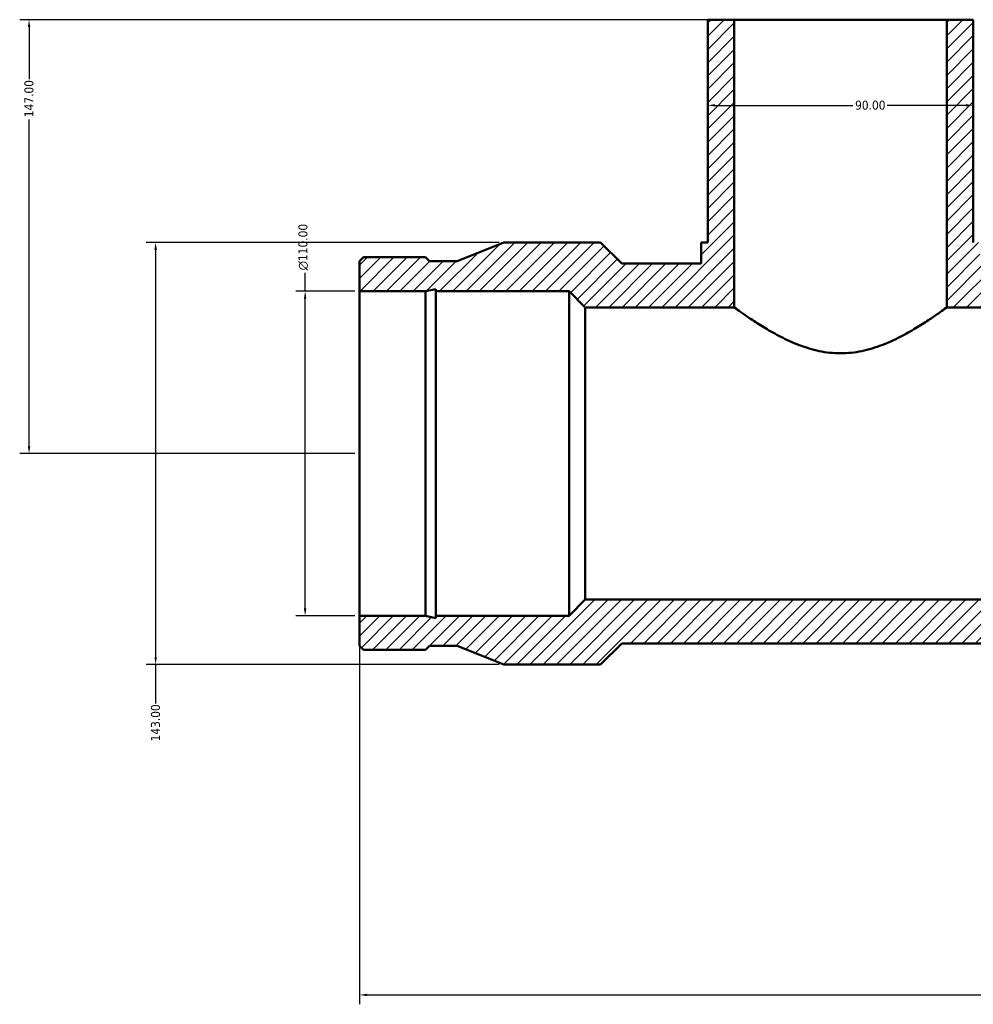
# Model space of a CAD drawing. Header units: millimetres. Extents: x -318 to 1496, y -201 to 1187.
# Tile 4 of 8: x -318 to 5, y 656 to 989. Entities that reach past the tile are written whole.
import ezdxf

# ---------------------------------------------------------------- set-up
doc = ezdxf.new("R2010")
doc.units = ezdxf.units.MM
for name, color, linetype, lineweight in [('Dimension (ANSI)', 7, 'Continuous', 25), ('Hatch (ANSI)', 7, 'Continuous', 18), ('Visible (ANSI)', 7, 'Continuous', 50)]:
    doc.layers.add(name, color=color, linetype=linetype, lineweight=lineweight)
doc.styles.add('Note Text (ANSI)', font='tahoma.ttf')
doc.dimstyles.new('Default - mm (ANSI)', dxfattribs={"dimtxt": 3.048, "dimasz": 2.5, "dimexe": 3.175, "dimexo": 1.6002, "dimgap": 0.8, "dimtad": 0, "dimtoh": 1, "dimrnd": 1e-08, "dimzin": 4, "dimdsep": 46, "dimtxsty": 'Note Text (ANSI)', "dimcen": 0.09, "dimdle": 10, "dimclrd": 256, "dimclre": 256, "dimclrt": 230, "dimadec": 1, "dimazin": 1, "dimtfac": 1, "dimtofl": 0, "dimtmove": 0, "dimatfit": 3, "dimfxl": 1, "dimtolj": 1, "dimtzin": 4, "dimlwd": -1, "dimlwe": -1, "dimarcsym": 0})

# ---------------------------------------------------------------- blocks, each defined once
blk = doc.blocks.new('*D7')
at = {"layer": 'Defpoints', "color": 0, "transparency": 16777216}
for p in [(-315, 989.25), (-76, 989.25), (-203, 842.25)]:
    blk.add_point(p, dxfattribs=at)
at = {"layer": 'Dimension (ANSI)', "transparency": 16777216}
for p, q in [((-77.6, 989.25), (-318.18, 989.25)), ((-315, 986.75), (-315, 969.09)), ((-315, 844.75), (-315, 955.41)), ((-204.6, 842.25), (-318.18, 842.25))]:
    blk.add_line(p, q, dxfattribs=at)
for points in [[(-315.42, 986.75), (-314.58, 986.75), (-315, 989.25)], [(-315.42, 844.75), (-314.58, 844.75), (-315, 842.25)]]:
    blk.add_solid(points, dxfattribs=at)
at = {"layer": 'Dimension (ANSI)', "color": 230, "true_color": 0xff0080, "transparency": 16777216, "insert": (-316.59, 956.21), "char_height": 3.048, "attachment_point": 1, "rotation": 90, "style": 'Note Text (ANSI)'}
blk.add_mtext('\\A1;147.00', dxfattribs=at)
blk = doc.blocks.new('*D8')
at = {"layer": 'Defpoints', "color": 0, "transparency": 16777216}
for p in [(-221.44, 897.25), (-203, 897.25), (-203, 787.25)]:
    blk.add_point(p, dxfattribs=at)
at = {"layer": 'Dimension (ANSI)', "transparency": 16777216}
for p, q in [((-221.44, 897.25), (-221.44, 903.53)), ((-204.6, 897.25), (-224.61, 897.25)), ((-221.44, 789.75), (-221.44, 894.75)), ((-204.6, 787.25), (-224.61, 787.25))]:
    blk.add_line(p, q, dxfattribs=at)
for points in [[(-221.85, 894.75), (-221.02, 894.75), (-221.44, 897.25)], [(-221.85, 789.75), (-221.02, 789.75), (-221.44, 787.25)]]:
    blk.add_solid(points, dxfattribs=at)
at = {"layer": 'Dimension (ANSI)', "color": 230, "true_color": 0xff0080, "transparency": 16777216, "insert": (-223.73, 904.33), "char_height": 3.048, "attachment_point": 1, "rotation": 90, "style": 'Note Text (ANSI)'}
blk.add_mtext('\\A1;\\fAIGDT|b0|i0;\\H3.0480;\\ln\\fTahoma|b0|i0;\\H3.0480;110.00', dxfattribs=at)
blk = doc.blocks.new('*D9')
at = {"layer": 'Defpoints', "color": 0, "transparency": 16777216}
for p in [(-154.1, 913.75), (-272.1, 770.75), (-154.1, 770.75)]:
    blk.add_point(p, dxfattribs=at)
at = {"layer": 'Dimension (ANSI)', "transparency": 16777216}
for p, q in [((-155.7, 913.75), (-275.27, 913.75)), ((-272.1, 911.25), (-272.1, 773.25)), ((-155.7, 770.75), (-275.27, 770.75)), ((-272.1, 770.75), (-272.1, 757.59))]:
    blk.add_line(p, q, dxfattribs=at)
for points in [[(-272.52, 911.25), (-271.68, 911.25), (-272.1, 913.75)], [(-272.52, 773.25), (-271.68, 773.25), (-272.1, 770.75)]]:
    blk.add_solid(points, dxfattribs=at)
at = {"layer": 'Dimension (ANSI)', "color": 230, "true_color": 0xff0080, "transparency": 16777216, "insert": (-273.69, 744.71), "char_height": 3.048, "attachment_point": 1, "rotation": 90, "style": 'Note Text (ANSI)'}
blk.add_mtext('\\A1;143.00', dxfattribs=at)
blk = doc.blocks.new('*D10')
at = {"layer": 'Defpoints', "color": 0, "transparency": 16777216}
for p in [(-85, 960.23), (5, 960.23), (5, 960.23)]:
    blk.add_point(p, dxfattribs=at)
at = {"layer": 'Dimension (ANSI)', "transparency": 16777216}
for p, q in [((-82.5, 960.23), (-35.86, 960.23)), ((2.5, 960.23), (-24.14, 960.23))]:
    blk.add_line(p, q, dxfattribs=at)
for points in [[(-82.5, 960.65), (-82.5, 959.82), (-85, 960.23)], [(2.5, 960.65), (2.5, 959.82), (5, 960.23)]]:
    blk.add_solid(points, dxfattribs=at)
at = {"layer": 'Dimension (ANSI)', "color": 230, "true_color": 0xff0080, "transparency": 16777216, "insert": (-35.06, 961.82), "char_height": 3.048, "attachment_point": 1, "style": 'Note Text (ANSI)'}
blk.add_mtext('\\A1;90.00', dxfattribs=at)
blk = doc.blocks.new('*D13')
at = {"layer": 'Defpoints', "color": 0, "transparency": 16777216}
for p in [(-203, 787.25), (123, 787.25), (123, 658.81)]:
    blk.add_point(p, dxfattribs=at)
at = {"layer": 'Dimension (ANSI)', "transparency": 16777216}
for p, q in [((-203, 785.65), (-203, 655.64)), ((123, 785.65), (123, 655.64)), ((-200.5, 658.81), (59.03, 658.81)), ((120.5, 658.81), (72.97, 658.81))]:
    blk.add_line(p, q, dxfattribs=at)
for points in [[(-200.5, 659.23), (-200.5, 658.4), (-203, 658.81)], [(120.5, 659.23), (120.5, 658.4), (123, 658.81)]]:
    blk.add_solid(points, dxfattribs=at)
at = {"layer": 'Dimension (ANSI)', "color": 230, "true_color": 0xff0080, "transparency": 16777216, "insert": (59.83, 660.4), "char_height": 3.048, "attachment_point": 1, "style": 'Note Text (ANSI)'}
blk.add_mtext('\\A1;326.00', dxfattribs=at)

msp = doc.modelspace()

# ---------------------------------------------------------------- hatches: boundary and pattern name
at = {"layer": 'Hatch (ANSI)'}
h = msp.add_hatch(dxfattribs=at)
h.set_pattern_fill('ANSI31', color=256, scale=25.4, angle=180, style=0)
h.set_pattern_definition([(225, (0, 0), (2.245064, -2.245064), [])])
h.paths.add_polyline_path([(-76, 891.75), (-76, 989.25), (-85, 989.25), (-85, 913.75), (-87.25, 913.75), (-87.25, 906.6), (-114.165, 906.6), (-121.315, 913.75), (-154.1, 913.75), (-169.867, 907.415), (-179.333, 907.415), (-180.663, 908.745), (-201.67, 908.745), (-203, 907.415), (-203, 897.25), (-180.663, 897.25), (-177.137, 897.999), (-177.137, 897.25), (-132, 897.25), (-126.5, 891.75)])
h.paths.add_polyline_path([(123, 777.085), (123, 787.25), (100.663, 787.25), (97.137, 786.501), (97.137, 787.25), (52, 787.25), (46.5, 792.75), (-126.5, 792.75), (-132, 787.25), (-177.137, 787.25), (-177.137, 786.501), (-180.663, 787.25), (-203, 787.25), (-203, 777.085), (-201.67, 775.755), (-180.663, 775.755), (-179.333, 777.085), (-169.867, 777.085), (-154.1, 770.75), (-121.315, 770.75), (-114.165, 777.9), (34.165, 777.9), (41.315, 770.75), (74.1, 770.75), (89.867, 777.085), (99.333, 777.085), (100.663, 775.755), (121.67, 775.755)])
h.paths.add_polyline_path([(123, 897.25), (123, 907.415), (121.67, 908.745), (100.663, 908.745), (99.333, 907.415), (89.867, 907.415), (74.1, 913.75), (41.315, 913.75), (34.165, 906.6), (7.25, 906.6), (7.25, 913.75), (5, 913.75), (5, 989.25), (-4, 989.25), (-4, 891.75), (46.5, 891.75), (52, 897.25), (97.137, 897.25), (97.137, 897.999), (100.663, 897.25)])

# ---------------------------------------------------------------- linework, layer by layer
at = {"layer": 'Visible (ANSI)'}
for p, q in [((-76, 989.25), (-85, 989.25)), ((-85, 989.25), (-85, 913.75)), ((-76, 891.75), (-76, 989.25)), ((-76, 989.25), (-4, 989.25)), ((5, 989.25), (-4, 989.25)), ((-4, 989.25), (-4, 891.75)), ((5, 913.75), (5, 989.25)), ((-154.1, 913.75), (-169.867, 907.415)), ((-121.315, 913.75), (-154.1, 913.75)), ((-114.165, 906.6), (-121.315, 913.75)), ((-85, 913.75), (-87.25, 913.75)), ((-87.25, 913.75), (-87.25, 906.6)), ((-201.67, 908.745), (-203, 907.415)), ((-180.663, 908.745), (-201.67, 908.745)), ((-179.333, 907.415), (-180.663, 908.745)), ((-203, 907.415), (-203, 897.25)), ((-169.867, 907.415), (-179.333, 907.415)), ((-87.25, 906.6), (-114.165, 906.6)), ((-180.663, 897.25), (-177.137, 897.999)), ((-177.137, 897.999), (-177.137, 897.25)), ((-203, 897.25), (-180.663, 897.25)), ((-203, 897.25), (-203, 787.25)), ((-180.663, 897.25), (-180.663, 787.25)), ((-177.137, 897.25), (-132, 897.25)), ((-177.137, 897.25), (-177.137, 787.25)), ((-132, 897.25), (-126.5, 891.75)), ((-132, 897.25), (-132, 787.25)), ((-126.5, 891.75), (-76, 891.75)), ((-126.5, 891.75), (-126.5, 792.75)), ((-4, 891.75), (46.5, 891.75)), ((-126.5, 792.75), (-132, 787.25)), ((46.5, 792.75), (-126.5, 792.75)), ((-180.663, 787.25), (-203, 787.25)), ((-203, 787.25), (-203, 777.085)), ((-177.137, 786.501), (-180.663, 787.25)), ((-132, 787.25), (-177.137, 787.25)), ((-177.137, 787.25), (-177.137, 786.501)), ((-121.315, 770.75), (-114.165, 777.9)), ((-114.165, 777.9), (34.165, 777.9)), ((-203, 777.085), (-201.67, 775.755)), ((-201.67, 775.755), (-180.663, 775.755)), ((-180.663, 775.755), (-179.333, 777.085)), ((-179.333, 777.085), (-169.867, 777.085)), ((-169.867, 777.085), (-154.1, 770.75)), ((-154.1, 770.75), (-121.315, 770.75))]:
    msp.add_line(p, q, dxfattribs=at)
msp.add_open_spline([(-4, 891.75), (-4, 891.75), (-4.236, 891.578), (-5.194, 890.887), (-5.917, 890.369), (-7.787, 889.063), (-8.936, 888.274), (-11.547, 886.554), (-13.008, 885.624), (-16.108, 883.765), (-17.867, 882.764), (-21.701, 880.804), (-23.776, 879.845), (-28.151, 878.174), (-30.455, 877.464), (-35.179, 876.487), (-37.599, 876.224), (-42.401, 876.224), (-44.821, 876.487), (-49.545, 877.464), (-51.849, 878.174), (-56.224, 879.845), (-58.299, 880.804), (-62.133, 882.764), (-63.892, 883.765), (-66.992, 885.624), (-68.453, 886.554), (-71.064, 888.274), (-72.213, 889.063), (-74.083, 890.369), (-74.806, 890.887), (-75.764, 891.578), (-76, 891.75), (-76, 891.75)], degree=3, knots=[5.712635, 5.712635, 5.712635, 5.712635, 6.4203619, 6.4203619, 7.1280888, 7.1280888, 7.8358156, 7.8358156, 8.5435425, 8.5435425, 9.2639744, 9.2639744, 9.9844063, 9.9844063, 10.7048382, 10.7048382, 11.42527, 11.42527, 12.1457019, 12.1457019, 12.8661338, 12.8661338, 13.5865657, 13.5865657, 14.3069976, 14.3069976, 15.0147245, 15.0147245, 15.7224513, 15.7224513, 16.4301782, 16.4301782, 17.1379051, 17.1379051, 17.1379051, 17.1379051], dxfattribs=at)

# ---------------------------------------------------------------- dimensions: what is measured, and where the dimension line sits
at = {"layer": 'Dimension (ANSI)'}
for base, p1, p2, angle, override, picture, middle in [((-315, 989.25), (-203, 842.25), (-76, 989.25), 90, {"dimtoh": 0, "dimdec": 2, "dimtp": 0, "dimtm": 0, "dimtdec": 2, "dimatfit": 1}, '*D7', (-315, 962.25)), ((5, 960.235), (-85, 960.235), (5, 960.235), 180, {"dimtoh": 0, "dimdec": 2, "dimse1": 1, "dimse2": 1, "dimtp": 0, "dimtm": 0, "dimtdec": 2, "dimatfit": 1}, '*D10', (-30, 960.235)), ((-272.1, 770.75), (-154.1, 913.75), (-154.1, 770.75), 90, {"dimtoh": 0, "dimdec": 2, "dimtp": 0, "dimtm": 0, "dimtdec": 2, "dimatfit": 2}, '*D9', (-272.1, 750.75))]:
    dim = msp.add_linear_dim(base=base, p1=p1, p2=p2, angle=angle, dimstyle='Default - mm (ANSI)', override=override, dxfattribs=at)
    dim.commit()
    dim.dimension.update_dxf_attribs({"geometry": picture, "text_midpoint": middle, "dimtype": 160})
dim = msp.add_linear_dim(base=(-221.436, 897.25), p1=(-203, 787.25), p2=(-203, 897.25), angle=90, text='\\fAIGDT|b0|i0;\\H3.0480;\\ln\\fTahoma|b0|i0;\\H3.0480;<>', dimstyle='Default - mm (ANSI)', override={"dimtoh": 0, "dimdec": 2, "dimtp": 0, "dimtm": 0, "dimtdec": 2, "dimatfit": 2}, dxfattribs=at)
dim.commit()
dim.dimension.update_dxf_attribs({"geometry": '*D8', "text_midpoint": (-221.436, 912.25), "dimtype": 160})
dim = msp.add_linear_dim(base=(123, 658.814), p1=(-203, 787.25), p2=(123, 787.25), dimstyle='Default - mm (ANSI)', override={"dimtoh": 0, "dimdec": 2, "dimtp": 0, "dimtm": 0, "dimtdec": 2, "dimatfit": 1}, dxfattribs=at)
dim.commit()
dim.dimension.update_dxf_attribs({"geometry": '*D13', "text_midpoint": (66, 658.814), "dimtype": 160})

doc.saveas('drawing.dxf')
